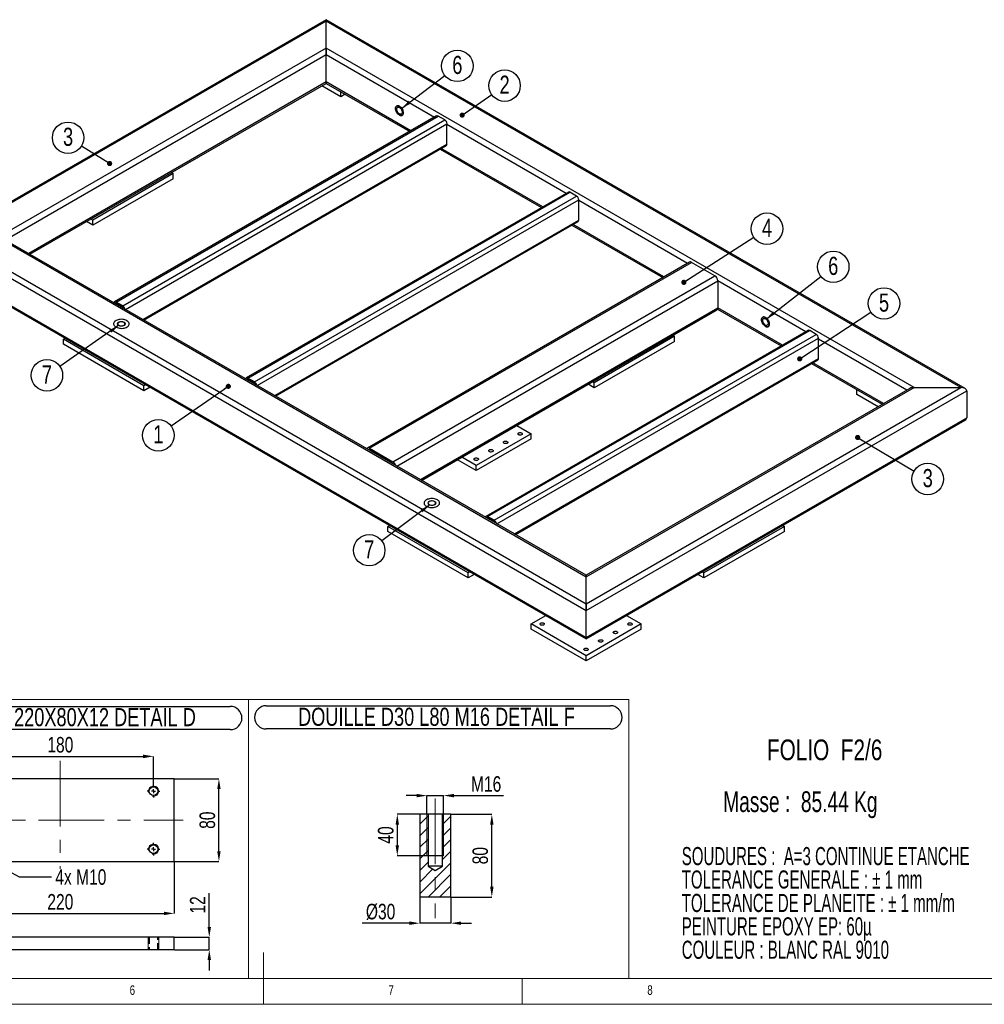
# Model space of a CAD drawing. Header units: millimetres. Extents: x 5 to 589, y 5 to 415.
# Tile 6 of 10: x 250 to 436, y 5 to 195. Entities that reach past the tile are written whole.
import ezdxf

# ---------------------------------------------------------------- set-up
doc = ezdxf.new("R2010")
doc.units = ezdxf.units.MM
doc.header["$PDSIZE"] = -1
doc.linetypes.add('CENTERX2', pattern=[20.32, 12.7, -2.54, 2.54, -2.54])
doc.linetypes.add('HIDDEN', pattern=[1.905, 1.27, -0.635])
for name, color, linetype in [('COTES', 1, 'Continuous'), ('NOTES', 6, 'Continuous'), ('TRAIT-FINS', 9, 'Continuous'), ('TRAIT-MIXTES', 3, 'CENTERX2'), ('TRAIT-TIRET', 2, 'HIDDEN')]:
    doc.layers.add(name, color=color, linetype=linetype)
doc.layers.add('TRAIT-FORT', color=4, linetype='Continuous', lineweight=25)
doc.styles.add('SLDTEXTSTYLE0', font='TXT', dxfattribs={"width": 0.75})
doc.styles.add('SLDTEXTSTYLE1', font='TXT', dxfattribs={"width": 0.620748})
doc.styles.add('SLDTEXTSTYLE2', font='TXT', dxfattribs={"width": 0.691176})
doc.dimstyles.new('SLDDIMSTYLE4', dxfattribs={"dimtxt": 0.18, "dimasz": 1, "dimexe": 0, "dimexo": 0.0625, "dimgap": 0, "dimtad": 0, "dimtih": 1, "dimtoh": 1, "dimdec": 0, "dimrnd": 1e-09, "dimzin": 0, "dimdsep": 46, "dimtxsty": 'Standard', "dimblk1": 'DOT', "dimblk2": 'DOT', "dimsah": 1, "dimcen": 0.09, "dimadec": 0, "dimazin": 0, "dimtfac": 1, "dimtdec": 0, "dimtofl": 0, "dimtmove": 0, "dimatfit": 3, "dimldrblk": 'DOT', "dimfxl": 1, "dimfrac": 2, "dimtolj": 1, "dimtzin": 0, "dimarcsym": 0})
doc.dimstyles.new('SLDDIMSTYLE5', dxfattribs={"dimtxt": 0.18, "dimasz": 2, "dimexe": 0, "dimexo": 0.0625, "dimgap": 0, "dimtad": 0, "dimtih": 1, "dimtoh": 1, "dimdec": 0, "dimrnd": 1e-09, "dimzin": 0, "dimdsep": 46, "dimtxsty": 'Standard', "dimsah": 1, "dimcen": 0.09, "dimadec": 0, "dimazin": 0, "dimtfac": 2, "dimtdec": 0, "dimtofl": 0, "dimtmove": 0, "dimatfit": 3, "dimfxl": 1, "dimfrac": 2, "dimtolj": 1, "dimtzin": 0, "dimarcsym": 0})
doc.dimstyles.new('SLDDIMSTYLE6', dxfattribs={"dimtxt": 3, "dimasz": 2, "dimexe": 0, "dimexo": 0.0625, "dimgap": 0.75, "dimtad": 1, "dimdec": 0, "dimlfac": 5, "dimrnd": 1e-09, "dimzin": 12, "dimdsep": 46, "dimtxsty": 'SLDTEXTSTYLE0', "dimsah": 1, "dimcen": 0.09, "dimadec": 0, "dimazin": 3, "dimtfac": 1, "dimtdec": 0, "dimtmove": 0, "dimatfit": 0, "dimfxl": 1, "dimfrac": 2, "dimtolj": 1, "dimtzin": 12, "dimarcsym": 0})
doc.dimstyles.new('SLDDIMSTYLE7', dxfattribs={"dimtxt": 3, "dimasz": 2, "dimexe": 0, "dimexo": 0.0625, "dimgap": 0.75, "dimtad": 1, "dimdec": 0, "dimlfac": 5, "dimrnd": 1e-09, "dimzin": 12, "dimdsep": 46, "dimtxsty": 'SLDTEXTSTYLE0', "dimsah": 1, "dimcen": 0.09, "dimadec": 0, "dimazin": 3, "dimtfac": 1, "dimtdec": 0, "dimtofl": 0, "dimtmove": 0, "dimatfit": 3, "dimfxl": 1, "dimfrac": 2, "dimtolj": 1, "dimtzin": 12, "dimarcsym": 0})
doc.dimstyles.new('SLDDIMSTYLE8', dxfattribs={"dimtxt": 3, "dimasz": 2, "dimexe": 0, "dimexo": 0.0625, "dimgap": 0.75, "dimtad": 0, "dimtih": 1, "dimtoh": 1, "dimdec": 0, "dimlfac": 5, "dimrnd": 1e-09, "dimzin": 12, "dimdsep": 46, "dimtxsty": 'SLDTEXTSTYLE0', "dimblk1": 'NONE', "dimsah": 1, "dimcen": 0, "dimadec": 0, "dimazin": 3, "dimtfac": 1, "dimtdec": 0, "dimtmove": 0, "dimatfit": 3, "dimldrblk": 'NONE', "dimfxl": 1, "dimfrac": 2, "dimtolj": 1, "dimtzin": 12, "dimarcsym": 0})

# ---------------------------------------------------------------- blocks, each defined once
blk = doc.blocks.new('SW_NOTE_0')
at = {"layer": 'NOTES', "color": 0, "char_height": 3.5, "attachment_point": 1, "style": 'SLDTEXTSTYLE1'}
for s, insert in [('SOUDURES :  A=3 CONTINUE ETANCHE', (0, 4.51)), ('TOLERANCE GENERALE : ± 1 mm', (0, -0.01)), ('TOLERANCE DE PLANEITE : ± 1 mm/m', (0, -4.54)), ('PEINTURE EPOXY EP: 60µ', (0, -9.07)), ('COULEUR : BLANC RAL 9010', (0, -13.59))]:
    blk.add_mtext(s, dxfattribs=dict(at, insert=insert))
blk = doc.blocks.new('SW_NOTE_3')
at = {"layer": 'NOTES', "color": 0}
blk.add_circle((2.49, 1.74), 3.04, dxfattribs=at)
at = {"layer": 'NOTES', "color": 0, "insert": (2.5, 3.67), "char_height": 3.5, "attachment_point": 2, "style": 'SLDTEXTSTYLE0'}
blk.add_mtext('2', dxfattribs=at)
blk = doc.blocks.new('_Dot')
at = {"color": 0, "linetype": 'ByBlock', "lineweight": -2}
blk.add_line((-0.5, 0), (-1, 0), dxfattribs=at)
at = {"color": 0, "linetype": 'ByBlock', "const_width": 0.5}
blk.add_lwpolyline([(-0.25, 0, 1), (0.25, 0, 1)], format="xyb", close=True, dxfattribs=at)
blk = doc.blocks.new('SW_NOTE_4')
at = {"layer": 'NOTES', "color": 0}
blk.add_circle((-2.58, 1.6), 3.04, dxfattribs=at)
at = {"layer": 'NOTES', "color": 0, "insert": (-2.58, 3.54), "char_height": 3.5, "attachment_point": 2, "style": 'SLDTEXTSTYLE0'}
blk.add_mtext('3', dxfattribs=at)
blk = doc.blocks.new('SW_NOTE_5')
at = {"layer": 'NOTES', "color": 0}
blk.add_circle((-2.49, -1.74), 3.04, dxfattribs=at)
at = {"layer": 'NOTES', "color": 0, "insert": (-2.48, 0.19), "char_height": 3.5, "attachment_point": 2, "style": 'SLDTEXTSTYLE0'}
blk.add_mtext('1', dxfattribs=at)
blk = doc.blocks.new('SW_NOTE_6')
at = {"layer": 'NOTES', "color": 0}
blk.add_circle((2.61, -1.55), 3.04, dxfattribs=at)
at = {"layer": 'NOTES', "color": 0, "insert": (2.62, 0.38), "char_height": 3.5, "attachment_point": 2, "style": 'SLDTEXTSTYLE0'}
blk.add_mtext('3', dxfattribs=at)
blk = doc.blocks.new('SW_NOTE_7')
at = {"layer": 'NOTES', "color": 0}
blk.add_circle((2.55, 1.65), 3.04, dxfattribs=at)
at = {"layer": 'NOTES', "color": 0, "insert": (2.56, 3.58), "char_height": 3.5, "attachment_point": 2, "style": 'SLDTEXTSTYLE0'}
blk.add_mtext('4', dxfattribs=at)
blk = doc.blocks.new('SW_NOTE_8')
at = {"layer": 'NOTES', "color": 0}
blk.add_circle((2.54, 1.67), 3.04, dxfattribs=at)
at = {"layer": 'NOTES', "color": 0, "insert": (2.54, 3.6), "char_height": 3.5, "attachment_point": 2, "style": 'SLDTEXTSTYLE0'}
blk.add_mtext('5', dxfattribs=at)
blk = doc.blocks.new('SW_NOTE_9')
at = {"layer": 'NOTES', "color": 0}
blk.add_circle((2.4, 1.87), 3.04, dxfattribs=at)
at = {"layer": 'NOTES', "color": 0, "insert": (2.4, 3.8), "char_height": 3.5, "attachment_point": 2, "style": 'SLDTEXTSTYLE0'}
blk.add_mtext('6', dxfattribs=at)
blk = doc.blocks.new('SW_NOTE_10')
at = {"layer": 'NOTES', "color": 0}
blk.add_circle((2.42, 1.84), 3.04, dxfattribs=at)
at = {"layer": 'NOTES', "color": 0, "insert": (2.42, 3.78), "char_height": 3.5, "attachment_point": 2, "style": 'SLDTEXTSTYLE0'}
blk.add_mtext('6', dxfattribs=at)
blk = doc.blocks.new('SW_NOTE_11')
at = {"layer": 'NOTES', "color": 0}
blk.add_circle((-2.49, -1.73), 3.04, dxfattribs=at)
at = {"layer": 'NOTES', "color": 0, "insert": (-2.49, 0.2), "char_height": 3.5, "attachment_point": 2, "style": 'SLDTEXTSTYLE0'}
blk.add_mtext('7', dxfattribs=at)
blk = doc.blocks.new('SW_NOTE_12')
at = {"layer": 'NOTES', "color": 0}
blk.add_circle((-2.43, -1.82), 3.04, dxfattribs=at)
at = {"layer": 'NOTES', "color": 0, "insert": (-2.43, 0.11), "char_height": 3.5, "attachment_point": 2, "style": 'SLDTEXTSTYLE0'}
blk.add_mtext('7', dxfattribs=at)
blk = doc.blocks.new('_D_63')
at = {"layer": 'COTES', "color": 0, "lineweight": -2, "transparency": 16777216}
for p, q in [((279.83, 48.58), (288.41, 48.58)), ((288.41, 34.58), (288.41, 46.58)), ((279.83, 32.58), (288.41, 32.58))]:
    blk.add_line(p, q, dxfattribs=at)
at = {"layer": 'COTES', "color": 0, "transparency": 16777216}
for points in [[(288.07, 46.58), (288.74, 46.58), (288.41, 48.58)], [(288.07, 34.58), (288.74, 34.58), (288.41, 32.58)]]:
    blk.add_solid(points, dxfattribs=at)
at = {"layer": 'Defpoints', "color": 0, "transparency": 16777216}
for p in [(279.77, 48.58), (288.41, 48.58), (279.77, 32.58)]:
    blk.add_point(p, dxfattribs=at)
at = {"layer": 'COTES', "color": 0, "transparency": 16777216, "insert": (284.66, 40.58), "char_height": 3, "attachment_point": 2, "rotation": 90, "style": 'SLDTEXTSTYLE0'}
blk.add_mtext('\\A1;80', dxfattribs=at)
blk = doc.blocks.new('_D_64')
at = {"layer": 'COTES', "color": 0, "lineweight": -2, "transparency": 16777216}
for p, q in [((239.77, 47.5), (239.77, 52.91)), ((241.77, 52.91), (273.77, 52.91)), ((275.77, 47.5), (275.77, 52.91))]:
    blk.add_line(p, q, dxfattribs=at)
at = {"layer": 'COTES', "color": 0, "transparency": 16777216}
for points in [[(241.77, 53.24), (241.77, 52.57), (239.77, 52.91)], [(273.77, 53.24), (273.77, 52.57), (275.77, 52.91)]]:
    blk.add_solid(points, dxfattribs=at)
at = {"layer": 'Defpoints', "color": 0, "transparency": 16777216}
for p in [(275.77, 52.91), (239.77, 47.43), (275.77, 47.43)]:
    blk.add_point(p, dxfattribs=at)
at = {"layer": 'COTES', "color": 0, "transparency": 16777216, "insert": (257.77, 56.66), "char_height": 3, "attachment_point": 2, "style": 'SLDTEXTSTYLE0'}
blk.add_mtext('\\A1;180', dxfattribs=at)
blk = doc.blocks.new('_D_65')
at = {"layer": 'COTES', "color": 0, "lineweight": -2, "transparency": 16777216}
for p, q in [((235.77, 32.52), (235.77, 22.56)), ((279.77, 32.52), (279.77, 22.56)), ((237.77, 22.56), (277.77, 22.56))]:
    blk.add_line(p, q, dxfattribs=at)
at = {"layer": 'COTES', "color": 0, "transparency": 16777216}
for points in [[(237.77, 22.9), (237.77, 22.23), (235.77, 22.56)], [(277.77, 22.9), (277.77, 22.23), (279.77, 22.56)]]:
    blk.add_solid(points, dxfattribs=at)
at = {"layer": 'Defpoints', "color": 0, "transparency": 16777216}
for p in [(235.77, 32.58), (279.77, 32.58), (279.77, 22.56)]:
    blk.add_point(p, dxfattribs=at)
at = {"layer": 'COTES', "color": 0, "transparency": 16777216, "insert": (257.77, 26.31), "char_height": 3, "attachment_point": 2, "style": 'SLDTEXTSTYLE0'}
blk.add_mtext('\\A1;220', dxfattribs=at)
blk = doc.blocks.new('_D_66')
at = {"layer": 'COTES', "color": 0, "lineweight": -2, "transparency": 16777216}
for p, q in [((238.88, 35.46), (240.65, 34.51)), ((249.88, 29.59), (242.41, 33.57)), ((256.05, 29.59), (249.88, 29.59))]:
    blk.add_line(p, q, dxfattribs=at)
at = {"layer": 'COTES', "color": 0, "transparency": 16777216}
blk.add_solid([(242.57, 33.87), (242.26, 33.28), (240.65, 34.51)], dxfattribs=at)
at = {"layer": 'Defpoints', "color": 0, "transparency": 16777216}
for p in [(238.88, 35.46), (240.65, 34.51)]:
    blk.add_point(p, dxfattribs=at)
at = {"layer": 'COTES', "color": 0, "transparency": 16777216, "insert": (256.8, 31.09), "char_height": 3, "attachment_point": 1, "style": 'SLDTEXTSTYLE0'}
blk.add_mtext('\\A1;4x M10', dxfattribs=at)
blk = doc.blocks.new('_None')
blk = doc.blocks.new('SW_NOTE_27')
at = {"layer": 'NOTES', "color": 0}
for p, q in [((-0.06, 4.83), (63.56, 4.83)), ((63.56, 0.34), (-0.06, 0.34))]:
    blk.add_line(p, q, dxfattribs=at)
for centre, start, end in [((-0.06, 2.59), 90, 270), ((63.56, 2.59), 270, 90)]:
    blk.add_arc(centre, 2.25, start, end, dxfattribs=at)
at = {"layer": 'NOTES', "color": 0, "insert": (31.55, 4.51), "char_height": 3.5, "attachment_point": 2, "style": 'SLDTEXTSTYLE0'}
blk.add_mtext('PLATINE 220X80X12 DETAIL D', dxfattribs=at)
blk = doc.blocks.new('SW_CENTERMARKSYMBOL_68')
at = {"layer": 'TRAIT-MIXTES', "color": 0}
for p, q in [((-0.8, 0), (-1.25, 0)), ((0, 0), (-0.4, 0)), ((0, 0.8), (0, 1.25)), ((0, 0), (0, 0.4)), ((0, 0), (0, -0.4)), ((0, 0), (0.4, 0)), ((0.8, 0), (1.25, 0)), ((0, -0.8), (0, -1.25))]:
    blk.add_line(p, q, dxfattribs=at)
blk = doc.blocks.new('SW_CENTERMARKSYMBOL_69')
at = {"layer": 'TRAIT-MIXTES', "color": 0}
for p, q in [((-0.8, 0), (-1.25, 0)), ((0, 0), (-0.4, 0)), ((0, 0.8), (0, 1.25)), ((0, 0), (0, 0.4)), ((0, 0), (0, -0.4)), ((0, 0), (0.4, 0)), ((0.8, 0), (1.25, 0)), ((0, -0.8), (0, -1.25))]:
    blk.add_line(p, q, dxfattribs=at)
blk = doc.blocks.new('_D_79')
at = {"layer": 'COTES', "color": 0, "lineweight": -2, "transparency": 16777216}
for p, q in [((286.55, 19.95), (286.55, 26.45)), ((279.83, 17.95), (286.55, 17.95)), ((286.55, 15.55), (286.55, 17.95)), ((279.83, 15.55), (286.55, 15.55)), ((286.55, 13.55), (286.55, 11.55))]:
    blk.add_line(p, q, dxfattribs=at)
at = {"layer": 'COTES', "color": 0, "transparency": 16777216}
for points in [[(286.21, 19.95), (286.88, 19.95), (286.55, 17.95)], [(286.21, 13.55), (286.88, 13.55), (286.55, 15.55)]]:
    blk.add_solid(points, dxfattribs=at)
at = {"layer": 'Defpoints', "color": 0, "transparency": 16777216}
for p in [(279.77, 17.95), (286.55, 17.95), (279.77, 15.55)]:
    blk.add_point(p, dxfattribs=at)
at = {"layer": 'COTES', "color": 0, "transparency": 16777216, "insert": (282.8, 24.2), "char_height": 3, "attachment_point": 2, "rotation": 90, "style": 'SLDTEXTSTYLE0'}
blk.add_mtext('\\A1;12', dxfattribs=at)
blk = doc.blocks.new('_D_80')
at = {"layer": 'COTES', "color": 0, "lineweight": -2, "transparency": 16777216}
for p, q in [((327.2, 25.65), (327.2, 20.67)), ((333.2, 25.65), (333.2, 20.67)), ((325.2, 20.67), (316.08, 20.67)), ((333.2, 20.67), (327.2, 20.67)), ((335.2, 20.67), (337.2, 20.67))]:
    blk.add_line(p, q, dxfattribs=at)
at = {"layer": 'COTES', "color": 0, "transparency": 16777216}
for points in [[(325.2, 21.01), (325.2, 20.34), (327.2, 20.67)], [(335.2, 21.01), (335.2, 20.34), (333.2, 20.67)]]:
    blk.add_solid(points, dxfattribs=at)
at = {"layer": 'Defpoints', "color": 0, "transparency": 16777216}
for p in [(327.2, 25.72), (333.2, 25.72), (327.2, 20.67)]:
    blk.add_point(p, dxfattribs=at)
at = {"layer": 'COTES', "color": 0, "transparency": 16777216, "insert": (319.64, 24.42), "char_height": 3, "attachment_point": 2, "style": 'SLDTEXTSTYLE0'}
blk.add_mtext('\\A1;%%c30', dxfattribs=at)
blk = doc.blocks.new('_D_81')
at = {"layer": 'COTES', "color": 0, "lineweight": -2, "transparency": 16777216}
for p, q in [((333.27, 41.72), (341.13, 41.72)), ((341.13, 27.72), (341.13, 39.72)), ((333.27, 25.72), (341.13, 25.72))]:
    blk.add_line(p, q, dxfattribs=at)
at = {"layer": 'COTES', "color": 0, "transparency": 16777216}
for points in [[(340.8, 39.72), (341.46, 39.72), (341.13, 41.72)], [(340.8, 27.72), (341.46, 27.72), (341.13, 25.72)]]:
    blk.add_solid(points, dxfattribs=at)
at = {"layer": 'Defpoints', "color": 0, "transparency": 16777216}
for p in [(333.2, 41.72), (341.13, 41.72), (333.2, 25.72)]:
    blk.add_point(p, dxfattribs=at)
at = {"layer": 'COTES', "color": 0, "transparency": 16777216, "insert": (337.38, 33.72), "char_height": 3, "attachment_point": 2, "rotation": 90, "style": 'SLDTEXTSTYLE0'}
blk.add_mtext('\\A1;80', dxfattribs=at)
blk = doc.blocks.new('_D_82')
at = {"layer": 'COTES', "color": 0, "lineweight": -2, "transparency": 16777216}
for p, q in [((331.74, 41.72), (322.87, 41.72)), ((322.87, 39.72), (322.87, 35.72)), ((331.74, 33.72), (322.87, 33.72))]:
    blk.add_line(p, q, dxfattribs=at)
at = {"layer": 'COTES', "color": 0, "transparency": 16777216}
for points in [[(322.53, 39.72), (323.2, 39.72), (322.87, 41.72)], [(322.53, 35.72), (323.2, 35.72), (322.87, 33.72)]]:
    blk.add_solid(points, dxfattribs=at)
at = {"layer": 'Defpoints', "color": 0, "transparency": 16777216}
for p in [(331.8, 41.72), (322.87, 33.72), (331.8, 33.72)]:
    blk.add_point(p, dxfattribs=at)
at = {"layer": 'COTES', "color": 0, "transparency": 16777216, "insert": (319.12, 37.72), "char_height": 3, "attachment_point": 2, "rotation": 90, "style": 'SLDTEXTSTYLE0'}
blk.add_mtext('\\A1;40', dxfattribs=at)
blk = doc.blocks.new('_D_83')
at = {"layer": 'COTES', "color": 0, "lineweight": -2, "transparency": 16777216}
for p, q in [((326.6, 45.33), (324.6, 45.33)), ((328.6, 41.78), (328.6, 45.33)), ((328.6, 45.33), (331.8, 45.33)), ((331.8, 41.78), (331.8, 45.33)), ((333.8, 45.33), (343.4, 45.33))]:
    blk.add_line(p, q, dxfattribs=at)
at = {"layer": 'COTES', "color": 0, "transparency": 16777216}
for points in [[(326.6, 45.66), (326.6, 44.99), (328.6, 45.33)], [(333.8, 45.66), (333.8, 44.99), (331.8, 45.33)]]:
    blk.add_solid(points, dxfattribs=at)
at = {"layer": 'Defpoints', "color": 0, "transparency": 16777216}
for p in [(328.6, 45.33), (328.6, 41.72), (331.8, 41.72)]:
    blk.add_point(p, dxfattribs=at)
at = {"layer": 'COTES', "color": 0, "transparency": 16777216, "insert": (340.03, 49.08), "char_height": 3, "attachment_point": 2, "style": 'SLDTEXTSTYLE0'}
blk.add_mtext('\\A1;M16', dxfattribs=at)
blk = doc.blocks.new('SW_NOTE_30')
at = {"layer": 'NOTES', "color": 0}
for p, q in [((-0.07, 4.9), (66.42, 4.9)), ((66.42, 0.4), (-0.07, 0.4))]:
    blk.add_line(p, q, dxfattribs=at)
for centre, start, end in [((-0.07, 2.65), 90, 270), ((66.42, 2.65), 270, 90)]:
    blk.add_arc(centre, 2.25, start, end, dxfattribs=at)
at = {"layer": 'NOTES', "color": 0, "insert": (32.81, 4.51), "char_height": 3.5, "attachment_point": 2, "style": 'SLDTEXTSTYLE0'}
blk.add_mtext('DOUILLE D30 L80 M16 DETAIL F', dxfattribs=at)

msp = doc.modelspace()

# ---------------------------------------------------------------- hatches: boundary and pattern name
at = {"layer": 'TRAIT-FINS'}
h = msp.add_hatch(dxfattribs=at)
h.set_pattern_fill('ANSI31', color=256, scale=0.5, angle=3e-322, style=0)
h.paths.add_polyline_path([(328.8, 41.72), (327.2, 41.72), (327.2, 25.72), (333.2, 25.72), (333.2, 41.72), (331.6, 41.72), (331.6, 31.72), (330.2, 30.88), (328.8, 31.72)], flags=0)

# ---------------------------------------------------------------- linework, layer by layer
at = {"lineweight": 18}
for p, q in [((224.16, 63.91), (364.09, 63.91)), ((294.13, 10), (294.13, 63.91)), ((294.13, 10), (294.13, 63.91)), ((364.09, 63.91), (367.58, 63.91)), ((367.58, 10), (367.58, 63.91)), ((297, 5), (297, 15)), ((10, 10), (584, 10)), ((224.16, 10), (294.13, 10)), ((294.13, 10), (364.09, 10)), ((347, 5), (347, 10)), ((364.09, 10), (367.58, 10)), ((5, 5), (589, 5))]:
    msp.add_line(p, q, dxfattribs=at)
at = {"layer": 'TRAIT-FINS', "lineweight": 18}
for p, q in [((328.6, 41.72), (328.6, 33.72)), ((331.8, 41.72), (331.8, 33.72)), ((328.6, 33.72), (331.8, 33.72)), ((274.77, 15.55), (274.77, 17.95)), ((276.77, 17.95), (274.77, 17.95)), ((274.77, 15.55), (274.77, 17.95)), ((276.77, 17.95), (274.77, 17.95)), ((276.77, 15.55), (276.77, 17.95)), ((276.77, 15.55), (276.77, 17.95))]:
    msp.add_line(p, q, dxfattribs=at)
at = {"layer": 'TRAIT-FINS', "lineweight": 18, "flags": 128}
for points in [[(270.13, 136.82), (270.3, 136.67), (270.36, 136.49), (270.3, 136.31), (270.13, 136.16), (269.87, 136.06), (269.56, 136.03), (269.26, 136.06), (269, 136.16), (268.82, 136.31), (268.76, 136.49), (268.82, 136.67), (269, 136.82), (269.26, 136.92), (269.56, 136.95), (269.87, 136.92), (270.13, 136.82)], [(330.11, 102.19), (330.29, 102.04), (330.35, 101.86), (330.29, 101.68), (330.11, 101.53), (329.85, 101.43), (329.55, 101.4), (329.24, 101.43), (328.98, 101.53), (328.81, 101.68), (328.75, 101.86), (328.81, 102.04), (328.98, 102.19), (329.24, 102.29), (329.55, 102.32), (329.85, 102.29), (330.11, 102.19)]]:
    msp.add_lwpolyline(points, dxfattribs=at)
at = {"layer": 'TRAIT-FINS', "lineweight": 18}
for centre in [(275.77, 46.18), (275.77, 34.98)]:
    msp.add_arc(centre, 1, 255, 195, dxfattribs=at)
at = {"layer": 'TRAIT-FORT', "lineweight": 25}
for p, q in [((309.14, 195.26), (242.29, 156.67)), ((309.14, 194.99), (242.53, 156.54)), ((432.55, 124.02), (309.14, 195.26)), ((309.14, 194.99), (309.14, 195.26)), ((309.14, 195.26), (309.14, 194.99)), ((309.14, 189.76), (309.14, 194.99)), ((431.75, 124.21), (309.14, 194.99)), ((309.14, 189.76), (247.05, 153.92)), ((309.14, 188.46), (247.15, 152.67)), ((422.7, 124.21), (309.14, 189.76)), ((309.14, 188.46), (309.14, 189.76)), ((309.14, 189.76), (309.14, 188.46)), ((309.14, 183.23), (309.14, 188.46)), ((330.03, 176.39), (309.14, 188.46)), ((309.14, 183.23), (251.67, 150.06)), ((251.91, 149.92), (309.14, 182.96)), ((309.14, 182.96), (309.14, 183.23)), ((309.14, 183.23), (309.14, 182.96)), ((325.51, 173.78), (309.14, 183.23)), ((309.14, 182.96), (325.27, 173.65)), ((311.97, 180.37), (308.31, 182.48)), ((311.97, 180.37), (311.97, 181.33)), ((312.79, 180.85), (311.97, 180.37)), ((330.47, 176.65), (268.25, 140.73)), ((268.55, 140.7), (330.77, 176.62)), ((269.82, 139.96), (332.05, 175.88)), ((270.34, 139.28), (332.47, 175.15)), ((332.05, 175.88), (330.77, 176.62)), ((332.47, 171.23), (332.47, 175.15)), ((355.49, 161.7), (332.47, 174.99)), ((273.73, 137.32), (332.47, 171.23)), ((273.91, 137.22), (332.35, 170.96)), ((331.14, 170.26), (350.73, 158.95)), ((350.96, 159.09), (331.37, 170.39)), ((279.25, 165.71), (279.58, 165.52)), ((279.58, 165.52), (264.02, 156.53)), ((279.58, 164.54), (264.02, 155.56)), ((279.58, 164.54), (279.58, 165.52)), ((355.93, 161.95), (293.7, 126.03)), ((294, 126), (356.23, 161.92)), ((357.5, 161.19), (356.23, 161.92)), ((295.28, 125.27), (357.5, 161.19)), ((295.79, 124.59), (357.93, 160.45)), ((357.93, 156.54), (357.93, 160.45)), ((378.91, 148.18), (357.93, 160.29)), ((264.02, 155.56), (262.84, 156.24)), ((264.02, 156.53), (263.69, 156.73)), ((264.02, 155.56), (264.02, 156.53)), ((299.19, 122.63), (357.93, 156.54)), ((299.37, 122.53), (357.8, 156.26)), ((356.6, 155.56), (374.15, 145.43)), ((374.38, 145.57), (356.83, 155.7)), ((235.6, 152.54), (359.34, 81.1)), ((246.7, 152.66), (359.34, 87.63)), ((359.34, 87.9), (246.93, 152.79)), ((242.17, 150.05), (359.34, 82.41)), ((379.31, 148.41), (317.08, 112.49)), ((235.6, 147.31), (359.34, 75.87)), ((235.93, 146.85), (359.34, 75.6)), ((317.48, 112.45), (379.71, 148.37)), ((384.23, 145.76), (379.71, 148.37)), ((322.01, 109.84), (384.23, 145.76)), ((322.81, 108.99), (384.8, 144.78)), ((384.8, 144.78), (384.8, 139.55)), ((401.8, 134.96), (384.8, 144.78)), ((268.43, 140.38), (268.55, 140.45)), ((269.82, 139.96), (268.55, 140.7)), ((269.82, 139.72), (268.55, 140.45)), ((327.33, 106.38), (384.8, 139.55)), ((327.57, 106.24), (384.63, 139.19)), ((384.75, 139.31), (397.04, 132.21)), ((397.28, 132.35), (384.8, 139.55)), ((402.25, 135.22), (340.02, 99.29)), ((340.32, 99.27), (402.55, 135.19)), ((403.82, 134.45), (402.55, 135.19)), ((258.37, 133.51), (258.7, 133.7)), ((273.92, 124.53), (258.37, 133.51)), ((258.37, 132.53), (258.37, 133.51)), ((341.59, 98.53), (403.82, 134.45)), ((342.11, 97.85), (404.24, 133.72)), ((376.45, 134.08), (360.9, 125.1)), ((376.12, 134.28), (376.45, 134.08)), ((376.45, 133.1), (376.45, 134.08)), ((404.24, 129.8), (404.24, 133.72)), ((421.33, 123.69), (404.24, 133.55)), ((273.92, 123.55), (258.37, 132.53)), ((376.45, 133.1), (360.9, 124.12)), ((345.5, 95.89), (404.24, 129.8)), ((345.68, 95.79), (404.12, 129.52)), ((402.91, 128.83), (416.57, 120.94)), ((416.81, 121.08), (403.15, 128.96)), ((293.89, 125.69), (294, 125.76)), ((295.28, 125.27), (294, 126)), ((295.28, 125.02), (294, 125.76)), ((274.25, 124.72), (273.92, 124.53)), ((273.92, 123.55), (273.92, 124.53)), ((275.1, 124.23), (273.92, 123.55)), ((359.34, 82.41), (431.75, 124.21)), ((359.34, 87.63), (422.7, 124.21)), ((421.9, 124.02), (359.34, 87.9)), ((360.9, 124.12), (359.72, 124.8)), ((360.9, 125.1), (360.57, 125.29)), ((360.9, 124.12), (360.9, 125.1)), ((411.67, 122.82), (411.67, 123.77)), ((422.7, 124.21), (431.75, 124.21)), ((359.34, 81.1), (432.88, 123.55)), ((415.75, 120.46), (411.67, 122.82)), ((432.88, 123.55), (432.88, 118.33)), ((359.34, 75.87), (432.88, 118.33)), ((345.93, 116.84), (348.73, 115.22)), ((359.34, 75.6), (432.55, 117.87)), ((348.73, 115.22), (338.13, 109.1)), ((348.73, 114.24), (338.13, 108.12)), ((348.73, 114.24), (348.73, 115.22)), ((317.48, 112.45), (322.01, 109.84)), ((317.43, 112.1), (317.48, 112.12)), ((322.01, 109.51), (317.48, 112.12)), ((338.13, 109.1), (335.32, 110.72)), ((321.96, 109.48), (322.01, 109.51)), ((338.13, 108.12), (334.47, 110.23)), ((338.13, 108.12), (338.13, 109.1)), ((340.2, 98.95), (340.32, 99.02)), ((341.59, 98.53), (340.32, 99.27)), ((341.59, 98.29), (340.32, 99.02)), ((321.02, 97.35), (321.35, 97.54)), ((336.57, 88.36), (321.02, 97.35)), ((321.02, 96.37), (321.02, 97.35)), ((397.67, 97.35), (382.11, 88.36)), ((397.34, 97.54), (397.67, 97.35)), ((397.67, 96.37), (397.67, 97.35)), ((336.57, 87.39), (321.02, 96.37)), ((397.67, 96.37), (382.11, 87.39)), ((336.9, 88.56), (336.57, 88.36)), ((336.57, 87.39), (336.57, 88.36)), ((337.75, 88.07), (336.57, 87.39)), ((359.34, 87.63), (359.34, 87.9)), ((359.34, 87.9), (359.34, 87.63)), ((359.34, 82.41), (359.34, 87.63)), ((382.11, 87.39), (380.93, 88.07)), ((382.11, 88.36), (381.78, 88.56)), ((382.11, 87.39), (382.11, 88.36)), ((359.34, 81.1), (359.34, 82.41)), ((359.34, 82.41), (359.34, 81.1)), ((348.73, 78.49), (351.54, 80.11)), ((359.34, 75.87), (359.34, 81.1)), ((367.14, 80.11), (369.95, 78.49)), ((348.73, 77.51), (348.73, 78.49)), ((359.34, 72.36), (348.73, 78.49)), ((369.95, 78.49), (359.34, 72.36)), ((369.95, 77.51), (369.95, 78.49)), ((359.34, 71.38), (348.73, 77.51)), ((369.95, 77.51), (359.34, 71.38)), ((359.34, 75.6), (359.34, 75.87)), ((359.34, 75.87), (359.34, 75.6)), ((359.34, 71.38), (359.34, 72.36)), ((279.77, 48.58), (235.77, 48.58)), ((279.77, 32.58), (279.77, 48.58)), ((327.2, 41.72), (327.2, 25.72)), ((328.8, 41.72), (327.2, 41.72)), ((328.8, 41.72), (328.8, 31.72)), ((331.6, 41.72), (328.8, 41.72)), ((331.6, 31.72), (331.6, 41.72)), ((333.2, 41.72), (331.6, 41.72)), ((333.2, 25.72), (333.2, 41.72)), ((235.77, 32.58), (279.77, 32.58)), ((328.8, 31.72), (330.2, 30.88)), ((331.6, 31.72), (328.8, 31.72)), ((330.2, 30.88), (331.6, 31.72)), ((333.2, 25.72), (327.2, 25.72)), ((279.77, 17.95), (235.77, 17.95)), ((279.77, 15.55), (279.77, 17.95)), ((279.77, 15.55), (235.77, 15.55))]:
    msp.add_line(p, q, dxfattribs=at)
at = {"layer": 'TRAIT-FORT', "lineweight": 25, "flags": 128}
for points in [[(323.28, 176.82), (323.42, 176.76), (323.55, 176.73), (323.67, 176.73), (323.78, 176.76), (323.87, 176.82), (323.94, 176.91), (323.99, 177.03), (324.02, 177.17), (324.02, 177.33), (323.99, 177.5), (323.94, 177.68), (323.87, 177.86), (323.78, 178.03), (323.67, 178.18), (323.55, 178.33), (323.42, 178.44), (323.28, 178.54), (323.14, 178.6), (323.01, 178.63), (322.89, 178.64), (322.78, 178.6), (322.69, 178.54), (322.61, 178.45), (322.56, 178.33), (322.54, 178.19), (322.54, 178.03), (322.56, 177.86), (322.61, 177.68), (322.69, 177.51), (322.78, 177.34), (322.89, 177.18), (323.01, 177.04), (323.14, 176.92), (323.28, 176.82)], [(324.02, 177.25), (324.01, 177.1), (323.97, 176.97), (323.91, 176.86), (323.83, 176.79), (323.73, 176.74), (323.61, 176.72), (323.48, 176.74), (323.35, 176.79), (323.21, 176.87), (323.08, 176.97), (322.95, 177.1), (322.83, 177.25), (322.73, 177.42), (322.65, 177.59), (322.59, 177.77), (322.55, 177.94), (322.54, 178.11), (322.55, 178.26), (322.59, 178.39), (322.65, 178.5), (322.73, 178.57), (322.83, 178.62), (322.95, 178.64), (323.08, 178.62), (323.21, 178.57), (323.35, 178.49), (323.48, 178.39), (323.61, 178.26), (323.73, 178.11), (323.83, 177.94), (323.91, 177.77), (323.97, 177.59), (324.01, 177.42), (324.02, 177.25)], [(323.81, 177.37), (323.8, 177.25), (323.76, 177.15), (323.7, 177.07), (323.62, 177.02), (323.53, 177), (323.42, 177.01), (323.31, 177.05), (323.19, 177.13), (323.08, 177.22), (322.98, 177.35), (322.89, 177.48), (322.82, 177.63), (322.78, 177.78), (322.75, 177.92), (322.75, 178.05), (322.78, 178.17), (322.82, 178.26), (322.89, 178.32), (322.98, 178.36), (323.08, 178.36), (323.19, 178.33), (323.31, 178.28), (323.42, 178.19), (323.53, 178.08), (323.62, 177.95), (323.7, 177.81), (323.76, 177.66), (323.8, 177.51), (323.81, 177.37)], [(268.55, 140.7), (268.47, 140.74), (268.39, 140.75), (268.31, 140.75), (268.25, 140.73), (268.2, 140.68), (268.16, 140.62), (268.13, 140.55)], [(270.62, 137.1), (270.45, 137.19), (270.25, 137.26), (270.04, 137.31), (269.82, 137.34), (269.59, 137.36), (269.36, 137.35), (269.14, 137.32), (268.92, 137.27), (268.72, 137.21), (268.54, 137.12), (268.39, 137.03), (268.26, 136.92), (268.16, 136.8), (268.1, 136.67), (268.07, 136.54), (268.07, 136.41), (268.11, 136.28), (268.18, 136.15), (268.29, 136.03), (268.42, 135.93), (268.59, 135.83), (268.77, 135.75), (268.98, 135.69), (269.19, 135.65), (269.42, 135.63), (269.65, 135.62), (269.88, 135.64), (270.1, 135.68), (270.3, 135.74), (270.49, 135.81), (270.66, 135.9), (270.81, 136), (270.92, 136.12), (271, 136.24), (271.05, 136.37), (271.06, 136.51), (271.04, 136.64), (270.98, 136.77), (270.89, 136.89), (270.77, 137), (270.62, 137.1)], [(270.62, 137.1), (270.45, 137.19), (270.25, 137.26), (270.04, 137.31), (269.82, 137.34), (269.59, 137.36), (269.36, 137.35), (269.14, 137.32), (268.92, 137.27), (268.72, 137.21), (268.54, 137.12), (268.39, 137.03), (268.26, 136.92), (268.16, 136.8), (268.1, 136.67), (268.07, 136.54), (268.07, 136.41), (268.11, 136.28), (268.18, 136.15), (268.29, 136.03), (268.42, 135.93), (268.59, 135.83), (268.77, 135.75), (268.98, 135.69), (269.19, 135.65), (269.42, 135.63), (269.65, 135.62), (269.88, 135.64), (270.1, 135.68), (270.3, 135.74), (270.49, 135.81), (270.66, 135.9), (270.81, 136), (270.92, 136.12), (271, 136.24), (271.05, 136.37), (271.06, 136.51), (271.04, 136.64), (270.98, 136.77), (270.89, 136.89), (270.77, 137), (270.62, 137.1)], [(394.73, 136.43), (394.72, 136.28), (394.68, 136.15), (394.62, 136.04), (394.54, 135.97), (394.44, 135.92), (394.32, 135.9), (394.19, 135.92), (394.06, 135.97), (393.92, 136.05), (393.79, 136.15), (393.66, 136.28), (393.54, 136.43), (393.44, 136.6), (393.36, 136.77), (393.3, 136.95), (393.26, 137.12), (393.25, 137.29), (393.26, 137.44), (393.3, 137.57), (393.36, 137.68), (393.44, 137.75), (393.54, 137.8), (393.66, 137.82), (393.79, 137.8), (393.92, 137.75), (394.06, 137.67), (394.19, 137.57), (394.32, 137.44), (394.44, 137.29), (394.54, 137.12), (394.62, 136.95), (394.68, 136.77), (394.72, 136.6), (394.73, 136.43)], [(393.99, 136), (394.13, 135.94), (394.26, 135.91), (394.38, 135.91), (394.49, 135.94), (394.58, 136), (394.65, 136.09), (394.7, 136.21), (394.73, 136.35), (394.73, 136.51), (394.7, 136.68), (394.65, 136.86), (394.58, 137.03), (394.49, 137.2), (394.38, 137.36), (394.26, 137.5), (394.13, 137.62), (393.99, 137.72), (393.85, 137.78), (393.72, 137.81), (393.6, 137.81), (393.49, 137.78), (393.4, 137.72), (393.33, 137.63), (393.28, 137.51), (393.25, 137.37), (393.25, 137.21), (393.28, 137.04), (393.33, 136.86), (393.4, 136.69), (393.49, 136.52), (393.6, 136.36), (393.72, 136.22), (393.85, 136.1), (393.99, 136)], [(394.52, 136.55), (394.51, 136.43), (394.47, 136.33), (394.41, 136.25), (394.33, 136.2), (394.24, 136.18), (394.13, 136.19), (394.02, 136.23), (393.9, 136.31), (393.79, 136.4), (393.69, 136.53), (393.6, 136.66), (393.54, 136.81), (393.49, 136.95), (393.46, 137.1), (393.46, 137.23), (393.49, 137.35), (393.54, 137.44), (393.6, 137.5), (393.69, 137.54), (393.79, 137.54), (393.9, 137.51), (394.02, 137.46), (394.13, 137.37), (394.24, 137.26), (394.33, 137.13), (394.41, 136.99), (394.47, 136.84), (394.51, 136.69), (394.52, 136.55)], [(270.06, 136.77), (269.94, 136.83), (269.79, 136.87), (269.64, 136.89), (269.48, 136.89), (269.33, 136.87), (269.19, 136.83), (269.07, 136.77), (268.97, 136.7), (268.9, 136.62), (268.87, 136.53), (268.87, 136.44), (268.9, 136.36), (268.97, 136.27), (269.07, 136.2), (269.19, 136.15), (269.33, 136.11), (269.48, 136.09), (269.64, 136.09), (269.79, 136.11), (269.94, 136.15), (270.06, 136.2), (270.16, 136.27), (270.22, 136.36), (270.26, 136.44), (270.26, 136.53), (270.22, 136.62), (270.16, 136.7), (270.06, 136.77)], [(294, 126), (293.92, 126.04), (293.84, 126.06), (293.77, 126.06), (293.7, 126.03), (293.65, 125.99), (293.61, 125.93), (293.59, 125.86)], [(346.31, 115.4), (346.41, 115.44), (346.53, 115.47), (346.66, 115.47), (346.78, 115.45), (346.89, 115.41), (346.97, 115.36), (347.02, 115.29), (347.04, 115.22), (347.01, 115.14), (346.96, 115.08), (346.87, 115.03), (346.75, 114.99), (346.63, 114.98), (346.5, 114.99), (346.39, 115.02), (346.29, 115.06), (346.22, 115.13), (346.19, 115.2), (346.2, 115.27), (346.24, 115.34), (346.31, 115.4)], [(343.48, 113.77), (343.59, 113.81), (343.71, 113.83), (343.83, 113.84), (343.96, 113.82), (344.06, 113.78), (344.14, 113.72), (344.2, 113.66), (344.21, 113.58), (344.19, 113.51), (344.13, 113.45), (344.04, 113.39), (343.93, 113.36), (343.8, 113.35), (343.68, 113.35), (343.56, 113.38), (343.46, 113.43), (343.4, 113.49), (343.36, 113.56), (343.37, 113.64), (343.41, 113.71), (343.48, 113.77)], [(337.83, 110.5), (337.93, 110.54), (338.05, 110.57), (338.18, 110.57), (338.3, 110.55), (338.41, 110.51), (338.49, 110.46), (338.54, 110.39), (338.55, 110.32), (338.53, 110.25), (338.47, 110.18), (338.38, 110.13), (338.27, 110.09), (338.14, 110.08), (338.02, 110.09), (337.9, 110.12), (337.81, 110.17), (337.74, 110.23), (337.71, 110.3), (337.71, 110.37), (337.75, 110.44), (337.83, 110.5)], [(340.66, 112.13), (340.76, 112.18), (340.88, 112.2), (341, 112.2), (341.13, 112.18), (341.23, 112.15), (341.32, 112.09), (341.37, 112.02), (341.38, 111.95), (341.36, 111.88), (341.3, 111.81), (341.21, 111.76), (341.1, 111.73), (340.97, 111.71), (340.85, 111.72), (340.73, 111.75), (340.63, 111.8), (340.57, 111.86), (340.53, 111.93), (340.54, 112), (340.58, 112.07), (340.66, 112.13)], [(330.61, 102.47), (330.43, 102.56), (330.24, 102.63), (330.03, 102.68), (329.8, 102.71), (329.58, 102.73), (329.35, 102.72), (329.12, 102.69), (328.91, 102.64), (328.71, 102.58), (328.53, 102.5), (328.37, 102.4), (328.24, 102.29), (328.14, 102.17), (328.08, 102.04), (328.05, 101.91), (328.05, 101.78), (328.09, 101.65), (328.17, 101.52), (328.27, 101.4), (328.41, 101.3), (328.57, 101.2), (328.76, 101.13), (328.96, 101.06), (329.18, 101.02), (329.4, 101), (329.63, 101), (329.86, 101.01), (330.08, 101.05), (330.29, 101.11), (330.48, 101.18), (330.65, 101.27), (330.79, 101.38), (330.9, 101.49), (330.99, 101.62), (331.03, 101.75), (331.05, 101.88), (331.02, 102.01), (330.97, 102.14), (330.88, 102.26), (330.76, 102.37), (330.61, 102.47)], [(330.61, 102.47), (330.43, 102.56), (330.24, 102.63), (330.03, 102.68), (329.8, 102.71), (329.58, 102.73), (329.35, 102.72), (329.12, 102.69), (328.91, 102.64), (328.71, 102.58), (328.53, 102.5), (328.37, 102.4), (328.24, 102.29), (328.14, 102.17), (328.08, 102.04), (328.05, 101.91), (328.05, 101.78), (328.09, 101.65), (328.17, 101.52), (328.27, 101.4), (328.41, 101.3), (328.57, 101.2), (328.76, 101.13), (328.96, 101.06), (329.18, 101.02), (329.4, 101), (329.63, 101), (329.86, 101.01), (330.08, 101.05), (330.29, 101.11), (330.48, 101.18), (330.65, 101.27), (330.79, 101.38), (330.9, 101.49), (330.99, 101.62), (331.03, 101.75), (331.05, 101.88), (331.02, 102.01), (330.97, 102.14), (330.88, 102.26), (330.76, 102.37), (330.61, 102.47)], [(330.04, 102.15), (329.92, 102.2), (329.78, 102.24), (329.63, 102.26), (329.47, 102.26), (329.32, 102.24), (329.17, 102.2), (329.05, 102.15), (328.95, 102.08), (328.89, 101.99), (328.85, 101.91), (328.85, 101.82), (328.89, 101.73), (328.95, 101.65), (329.05, 101.58), (329.17, 101.52), (329.32, 101.48), (329.47, 101.46), (329.63, 101.46), (329.78, 101.48), (329.92, 101.52), (330.04, 101.58), (330.14, 101.65), (330.21, 101.73), (330.24, 101.82), (330.24, 101.91), (330.21, 101.99), (330.14, 102.08), (330.04, 102.15)], [(340.32, 99.27), (340.24, 99.3), (340.16, 99.32), (340.08, 99.32), (340.02, 99.29), (339.97, 99.25), (339.93, 99.19), (339.91, 99.12)], [(350.56, 78.66), (350.66, 78.7), (350.78, 78.73), (350.9, 78.73), (351.03, 78.71), (351.13, 78.67), (351.22, 78.62), (351.27, 78.55), (351.28, 78.48), (351.26, 78.41), (351.2, 78.34), (351.11, 78.29), (351, 78.25), (350.87, 78.24), (350.75, 78.25), (350.63, 78.28), (350.53, 78.33), (350.47, 78.39), (350.43, 78.46), (350.44, 78.53), (350.48, 78.6), (350.56, 78.66)], [(367.53, 78.66), (367.63, 78.7), (367.75, 78.73), (367.87, 78.73), (368, 78.71), (368.1, 78.67), (368.19, 78.62), (368.24, 78.55), (368.25, 78.48), (368.23, 78.41), (368.17, 78.34), (368.08, 78.29), (367.97, 78.25), (367.84, 78.24), (367.72, 78.25), (367.6, 78.28), (367.5, 78.33), (367.44, 78.39), (367.4, 78.46), (367.41, 78.53), (367.45, 78.6), (367.53, 78.66)], [(364.7, 77.03), (364.8, 77.07), (364.92, 77.09), (365.05, 77.1), (365.17, 77.08), (365.28, 77.04), (365.36, 76.98), (365.41, 76.92), (365.42, 76.84), (365.4, 76.77), (365.34, 76.71), (365.25, 76.66), (365.14, 76.62), (365.01, 76.61), (364.89, 76.62), (364.77, 76.65), (364.68, 76.69), (364.61, 76.76), (364.58, 76.83), (364.58, 76.9), (364.62, 76.97), (364.7, 77.03)], [(361.87, 75.39), (361.97, 75.44), (362.09, 75.46), (362.22, 75.46), (362.34, 75.45), (362.45, 75.41), (362.53, 75.35), (362.58, 75.28), (362.59, 75.21), (362.57, 75.14), (362.51, 75.08), (362.42, 75.02), (362.31, 74.99), (362.19, 74.98), (362.06, 74.98), (361.94, 75.01), (361.85, 75.06), (361.78, 75.12), (361.75, 75.19), (361.75, 75.27), (361.79, 75.34), (361.87, 75.39)], [(359.04, 73.76), (359.14, 73.8), (359.26, 73.83), (359.39, 73.83), (359.51, 73.81), (359.62, 73.77), (359.7, 73.72), (359.75, 73.65), (359.77, 73.58), (359.74, 73.51), (359.68, 73.44), (359.59, 73.39), (359.48, 73.36), (359.36, 73.34), (359.23, 73.35), (359.12, 73.38), (359.02, 73.43), (358.95, 73.49), (358.92, 73.56), (358.92, 73.63), (358.97, 73.7), (359.04, 73.76)]]:
    msp.add_lwpolyline(points, dxfattribs=at)
at = {"layer": 'TRAIT-FORT', "lineweight": 25}
for centre in [(275.77, 46.18), (275.77, 34.98)]:
    msp.add_circle(centre, 0.85, dxfattribs=at)
for centre, radius, start, end in [((330.6, 176.37), 0.302, 54.3824, 114.3071), ((331.55, 175.11), 0.922, 2.6055, 57.3945), ((332.18, 171.2), 0.296, 305.0133, 6.2988), ((356.05, 161.68), 0.302, 54.3824, 114.3071), ((357.01, 160.41), 0.922, 2.6055, 57.3945), ((357.63, 156.5), 0.296, 305.0133, 6.2988), ((379.47, 148.04), 0.402, 54.3824, 114.3071), ((383.57, 144.72), 1.23, 2.6055, 57.3945), ((268.47, 140.35), 0.13, 50.3524, 146.1028), ((269.32, 139.18), 0.929, 9.9666, 57.3578), ((269.57, 139.33), 0.463, 17.8652, 57.3074), ((384.42, 139.51), 0.384, 304.0564, 7.2558), ((402.37, 134.94), 0.302, 54.3824, 114.3071), ((403.32, 133.68), 0.922, 2.6055, 57.3945), ((403.95, 129.77), 0.296, 305.0133, 6.2988), ((293.92, 125.66), 0.13, 50.3524, 146.1028), ((294.78, 124.49), 0.929, 9.9666, 57.3578), ((295.03, 124.63), 0.463, 17.8652, 57.3074), ((317.26, 112.18), 0.345, 50.2915, 148.5442), ((317.36, 111.94), 0.221, 55.8385, 98.9469), ((321.34, 108.8), 1.24, 16.971, 57.3038), ((321.72, 109.04), 0.553, 35.7589, 58.3392), ((340.24, 98.92), 0.13, 50.3524, 146.1028), ((341.09, 97.75), 0.929, 9.9666, 57.3578), ((341.34, 97.9), 0.463, 17.8652, 57.3074)]:
    msp.add_arc(centre, radius, start, end, dxfattribs=at)
for centre, start_param, end_param in [((422.7, 123.55), 1.570796, 2.356113), ((422.7, 123.55), 1.570796, 2.356113), ((431.75, 123.55), 0, 1.570796), ((431.75, 123.55), 0, 1.570796), ((431.75, 118.33), 5.497706, 6.283185), ((431.75, 118.33), 5.497706, 6.283185)]:
    msp.add_ellipse(centre, major_axis=(1.13, 0), ratio=0.577382, start_param=start_param, end_param=end_param, dxfattribs=at)
at = {"layer": 'TRAIT-MIXTES', "lineweight": 18}
for p, q in [((257.77, 52.03), (257.77, 31.16)), ((330.2, 44.78), (330.2, 21.67)), ((233.23, 40.58), (281.52, 40.58))]:
    msp.add_line(p, q, dxfattribs=at)
at = {"layer": 'TRAIT-TIRET'}
for p, q in [((274.92, 17.95), (274.92, 15.55)), ((276.62, 15.55), (276.62, 17.95))]:
    msp.add_line(p, q, dxfattribs=at)

# ---------------------------------------------------------------- block references
at = {"layer": 'NOTES'}
for name, p in [('SW_NOTE_10', (332.05, 184.49)), ('SW_NOTE_3', (341.1, 180.78)), ('SW_NOTE_4', (261.85, 170.84)), ('SW_NOTE_7', (391.73, 153.22)), ('SW_NOTE_9', (404.69, 145.64)), ('SW_NOTE_8', (414.36, 138.75)), ('SW_NOTE_11', (257.67, 128.26)), ('SW_NOTE_5', (279.19, 116.69)), ('SW_NOTE_6', (422.73, 108.05)), ('SW_NOTE_12', (319.87, 94.56)), ('SW_NOTE_27', (227.04, 57.73)), ('SW_NOTE_30', (297.62, 57.8)), ('SW_NOTE_0', (377.82, 30.88))]:
    msp.add_blockref(name, p, dxfattribs=at)
at = {"layer": 'TRAIT-MIXTES'}
for name, p in [('SW_CENTERMARKSYMBOL_68', (275.77, 46.18)), ('SW_CENTERMARKSYMBOL_69', (275.77, 34.98))]:
    msp.add_blockref(name, p, dxfattribs=at)

# ---------------------------------------------------------------- texts
at = {"layer": 'NOTES', "attachment_point": 1}
for s, insert, char_height, style in [('FOLIO  F2/6', (394.28, 56.17), 4, 'SLDTEXTSTYLE0'), ('Masse :  85.44 Kg', (385.84, 46.15), 4, 'SLDTEXTSTYLE2'), ('6', (271.17, 8.67), 1.85, 'SLDTEXTSTYLE0'), ('7', (321.17, 8.67), 1.85, 'SLDTEXTSTYLE0'), ('8', (371.17, 8.67), 1.85, 'SLDTEXTSTYLE0')]:
    msp.add_mtext(s, dxfattribs=dict(at, insert=insert, char_height=char_height, style=style))

# ---------------------------------------------------------------- dimensions: what is measured, and where the dimension line sits
at = {"layer": 'COTES'}
for base, p1, p2, picture, middle in [((275.77, 52.91), (239.77, 47.43), (275.77, 47.43), '_D_64', (257.77, 52.91)), ((279.77, 22.56), (235.77, 32.58), (279.77, 32.58), '_D_65', (257.77, 22.56))]:
    dim = msp.add_linear_dim(base=base, p1=p1, p2=p2, dimstyle='SLDDIMSTYLE7', dxfattribs=at)
    dim.commit()
    dim.dimension.update_dxf_attribs({"geometry": picture, "text_midpoint": middle, "dimtype": 160})
for base, p1, p2, dimstyle, picture, middle in [((288.41, 48.58), (279.77, 32.58), (279.77, 48.58), 'SLDDIMSTYLE7', '_D_63', (288.41, 40.58)), ((322.87, 33.72), (331.8, 41.72), (331.8, 33.72), 'SLDDIMSTYLE6', '_D_82', (322.87, 37.72)), ((341.13, 41.72), (333.2, 25.72), (333.2, 41.72), 'SLDDIMSTYLE7', '_D_81', (341.13, 33.72)), ((286.55, 17.95), (279.77, 15.55), (279.77, 17.95), 'SLDDIMSTYLE6', '_D_79', (286.55, 24.2))]:
    dim = msp.add_linear_dim(base=base, p1=p1, p2=p2, angle=90, dimstyle=dimstyle, dxfattribs=at)
    dim.commit()
    dim.dimension.update_dxf_attribs({"geometry": picture, "text_midpoint": middle, "dimtype": 160})
for base, p1, p2, text, picture, middle in [((328.6, 45.33), (331.8, 41.72), (328.6, 41.72), 'M16', '_D_83', (340.03, 45.33)), ((327.2, 20.67), (333.2, 25.72), (327.2, 25.72), '%%c<>', '_D_80', (319.64, 20.67))]:
    dim = msp.add_linear_dim(base=base, p1=p1, p2=p2, text=text, dimstyle='SLDDIMSTYLE6', dxfattribs=at)
    dim.commit()
    dim.dimension.update_dxf_attribs({"geometry": picture, "text_midpoint": middle, "dimtype": 160})
dim = msp.add_diameter_dim_2p(p1=(238.88, 35.46), p2=(240.65, 34.51), text='4x M10', dimstyle='SLDDIMSTYLE8', override={"dimpost": '<>'}, dxfattribs=at)
dim.commit()
dim.dimension.update_dxf_attribs({"geometry": '_D_66', "text_midpoint": (262.61, 29.59), "dimtype": 163})

# ---------------------------------------------------------------- leaders
at = {"layer": 'NOTES'}
for points, dimstyle in [([(323.71, 178.13), (332.05, 184.49)], 'SLDDIMSTYLE5'), ([(335.41, 176.82), (341.1, 180.78)], 'SLDDIMSTYLE4'), ([(267.29, 167.46), (261.85, 170.84)], 'SLDDIMSTYLE4'), ([(378.23, 144.51), (391.73, 153.22)], 'SLDDIMSTYLE4'), ([(394.11, 137.39), (404.69, 145.64)], 'SLDDIMSTYLE5'), ([(400.61, 129.72), (414.36, 138.75)], 'SLDDIMSTYLE4'), ([(269.08, 136.2), (257.67, 128.26)], 'SLDDIMSTYLE5'), ([(290.23, 124.41), (279.19, 116.69)], 'SLDDIMSTYLE4'), ([(411.8, 114.54), (422.73, 108.05)], 'SLDDIMSTYLE4'), ([(329.16, 101.52), (319.87, 94.56)], 'SLDDIMSTYLE5')]:
    msp.add_leader(points, dimstyle=dimstyle, dxfattribs=at)

doc.saveas('drawing.dxf')
